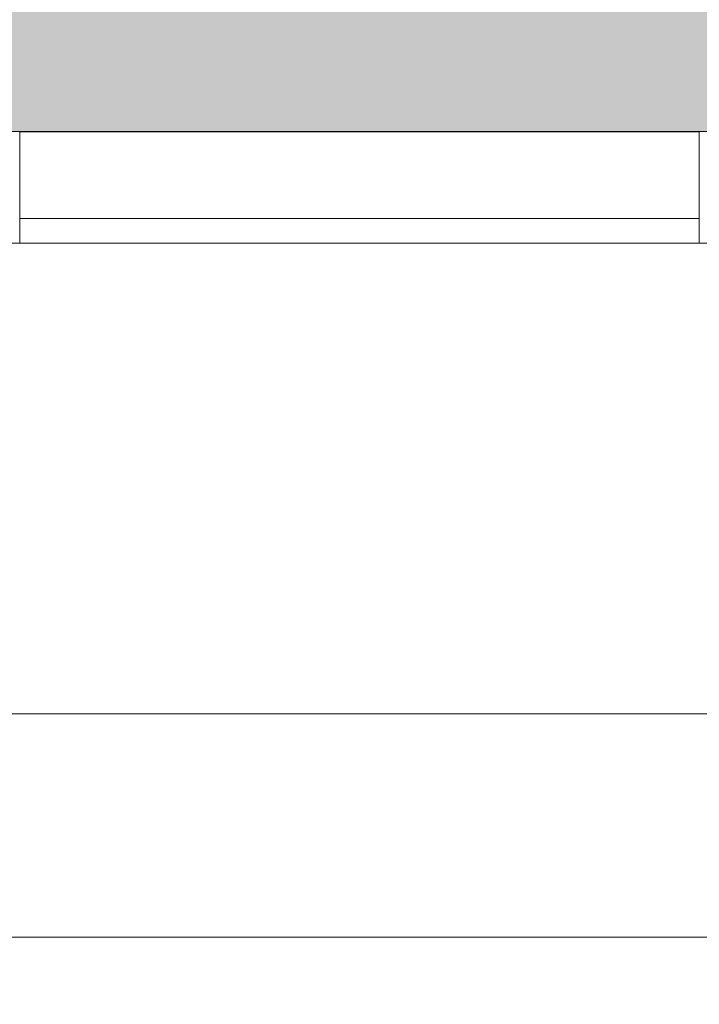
# Model space of a CAD drawing. Header units: millimetres. Extents: x -521669 to 178656, y -69521 to 500758.
# Tile 67 of 256: x -186153 to -184633, y 456911 to 459113. Entities that reach past the tile are written whole.
import ezdxf

# ---------------------------------------------------------------- set-up
doc = ezdxf.new("R2010")
doc.units = ezdxf.units.MM
doc.layers.get('Defpoints').update_dxf_attribs({"color": 31})
for name, color, linetype, lineweight in [('_0', 7, 'Continuous', 13), ('A-ANNO-DIMS', 8, 'Continuous', 5), ('A-GLAZ-CURT', 8, 'Continuous', 5), ('A-GLAZ-CWMG', 8, 'Continuous', 5), ('I-WALL', 7, 'Continuous', 5)]:
    doc.layers.add(name, color=color, linetype=linetype, lineweight=lineweight)
doc.styles.add('Calibri Light', font='calibril.ttf', dxfattribs={"width": 0.8, "height": 250})
doc.dimstyles.new('2_5', dxfattribs={"dimscale": 304.8, "dimtxt": 294.337106, "dimasz": 0.492126, "dimexe": 0.492126, "dimexo": 0.492126, "dimgap": 0, "dimtad": 1, "dimdec": 0, "dimrnd": 5, "dimdsep": 46, "dimtxsty": 'Calibri Light', "dimblk1": 'OBLIQUE', "dimblk2": 'OBLIQUE', "dimsah": 1, "dimcen": 0.09, "dimdle": 0.492126, "dimazin": 0, "dimtfac": 1, "dimtdec": 4, "dimtix": 1, "dimtmove": 0, "dimatfit": 3, "dimfxl": 1, "dimtvp": 1, "dimtolj": 1, "dimtzin": 0, "dimlwd": 5, "dimlwe": 5, "dimarcsym": 2})

# ---------------------------------------------------------------- blocks, each defined once
blk = doc.blocks.new('System Panel - A_PAN_Glass-4170251-50_AS_M_L34')
at = {"layer": 'A-GLAZ-CURT'}
for p, q in [((760, 0), (-760, 0)), ((-760, 0), (-760, -55)), ((760, -55), (760, 0)), ((-760, -55), (760, -55))]:
    blk.add_line(p, q, dxfattribs=at)
blk = doc.blocks.new('Rectangular Mullion - R_StandardFrame_50Wx250H-3340225-50_AS_M_L34')
at = {"layer": 'A-GLAZ-CWMG'}
blk.add_line((15100, -500), (16620, -500), dxfattribs=at)
blk = doc.blocks.new('Rectangular Mullion - R_StandardFrame_50Wx250H-V14-50_AS_M_L34')
at = {"layer": 'A-GLAZ-CWMG', "lineweight": 9}
for p, q in [((-25, 84), (-25, 250)), ((-25, 250), (25, 250)), ((25, 250), (25, 0)), ((-25, 0), (-25, 17)), ((25, 0), (-25, 0))]:
    blk.add_line(p, q, dxfattribs=at)
blk = doc.blocks.new('Rectangular Mullion - R_StandardFrame_50Wx250H-4800237-50_AS_M_L34')
at = {"layer": 'A-GLAZ-CWMG', "lineweight": 9}
for p, q in [((-25, 0), (-25, 250)), ((-25, 250), (25, 250)), ((25, 250), (25, 0)), ((25, 0), (-25, 0))]:
    blk.add_line(p, q, dxfattribs=at)
blk = doc.blocks.new('RST_AR_KMN_R22_B3_FCD_rvt-1-50_AS_M_L34')
at = {"layer": 'A-GLAZ-CURT', "lineweight": 9, "rotation": 180}
blk.add_blockref('System Panel - A_PAN_Glass-4170251-50_AS_M_L34', (6860, -750), dxfattribs=at)
at = {"layer": 'A-GLAZ-CWMG', "lineweight": 9, "extrusion": (0, 0, -1)}
for name, p in [('Rectangular Mullion - R_StandardFrame_50Wx250H-4800237-50_AS_M_L34', (-6075, -750)), ('Rectangular Mullion - R_StandardFrame_50Wx250H-V14-50_AS_M_L34', (-7645, -750))]:
    blk.add_blockref(name, p, dxfattribs=at)
at = {"layer": 'A-GLAZ-CWMG', "lineweight": 9}
blk.add_blockref('Rectangular Mullion - R_StandardFrame_50Wx250H-3340225-50_AS_M_L34', (-9000, 0), dxfattribs=at)
blk = doc.blocks.new('_Oblique')
at = {"color": 0, "linetype": 'ByBlock', "lineweight": -2}
blk.add_line((-0.5, -0.5), (0.5, 0.5), dxfattribs=at)
blk = doc.blocks.new('*D12416')
at = {"layer": 'A-ANNO-DIMS', "color": 0, "lineweight": 5, "transparency": 16777216}
for p, q in [((-192452.9, 457560.6), (-183952.9, 457560.6)), ((-192302.9, 457516.7), (-192302.9, 457410.6)), ((-184102.9, 457516.7), (-184102.9, 457410.6))]:
    blk.add_line(p, q, dxfattribs=at)
at = {"layer": 'Defpoints', "color": 0, "transparency": 16777216}
for p in [(-192302.9, 457666.7), (-184102.9, 457666.7), (-184102.9, 457560.6)]:
    blk.add_point(p, dxfattribs=at)
at = {"layer": 'A-ANNO-DIMS', "color": 0, "lineweight": 5, "transparency": 16777216, "xscale": 150, "yscale": 150, "zscale": 150, "rotation": 180}
blk.add_blockref('_Oblique', (-192302.9, 457560.6), dxfattribs=at)
at = {"layer": 'A-ANNO-DIMS', "color": 0, "lineweight": 5, "transparency": 16777216, "xscale": 150, "yscale": 150, "zscale": 150}
blk.add_blockref('_Oblique', (-184102.9, 457560.6), dxfattribs=at)
at = {"layer": 'A-ANNO-DIMS', "color": 0, "transparency": 16777216, "insert": (-188202.9, 457688.3), "char_height": 250, "width": 799.053, "attachment_point": 5, "style": 'Calibri Light'}
blk.add_mtext('\\A1;8200', dxfattribs=at)
blk = doc.blocks.new('*D12421')
at = {"layer": 'A-ANNO-DIMS', "color": 0, "lineweight": 5, "transparency": 16777216}
for p, q in [((-192452.9, 457060.6), (-155152.9, 457060.6)), ((-192302.9, 457016.7), (-192302.9, 456910.6)), ((-155302.9, 457016.7), (-155302.9, 456910.6))]:
    blk.add_line(p, q, dxfattribs=at)
at = {"layer": 'Defpoints', "color": 0, "transparency": 16777216}
for p in [(-192302.9, 457166.7), (-155302.9, 457166.7), (-155302.9, 457060.6)]:
    blk.add_point(p, dxfattribs=at)
at = {"layer": 'A-ANNO-DIMS', "color": 0, "lineweight": 5, "transparency": 16777216, "xscale": 150, "yscale": 150, "zscale": 150, "rotation": 180}
blk.add_blockref('_Oblique', (-192302.9, 457060.6), dxfattribs=at)
at = {"layer": 'A-ANNO-DIMS', "color": 0, "lineweight": 5, "transparency": 16777216, "xscale": 150, "yscale": 150, "zscale": 150}
blk.add_blockref('_Oblique', (-155302.9, 457060.6), dxfattribs=at)
at = {"layer": 'A-ANNO-DIMS', "color": 0, "transparency": 16777216, "insert": (-173802.9, 457188.3), "char_height": 250, "width": 978.55, "attachment_point": 5, "style": 'Calibri Light'}
blk.add_mtext('\\A1;37000', dxfattribs=at)

msp = doc.modelspace()

# ---------------------------------------------------------------- hatches: boundary and pattern name
at = {"layer": '_0', "transparency": 33554534}
h = msp.add_hatch(color=252, dxfattribs=at)
h.dxf.hatch_style = 1
h.paths.add_polyline_path([(-154802.1, 458862.5), (-192753.7, 458862.5), (-192753.7, 488814.1), (-154802.1, 488814.1)])
h.paths.add_polyline_path([(-166902.9, 480313.3), (-166902.9, 478313.3), (-169852.9, 478313.3), (-169852.9, 469363.3), (-163702.9, 469363.3), (-163702.9, 467363.3), (-183952.9, 467363.3), (-183952.9, 467363.3), (-186002.9, 467363.3), (-186002.9, 469363.3), (-183852.9, 469363.3), (-183852.9, 473413.3), (-179002.9, 473413.3), (-179002.9, 471913.3), (-177352.9, 471913.3), (-177352.9, 478313.3), (-185752.9, 478313.3), (-185752.9, 480313.3), (-182952.9, 480313.3), (-166902.9, 480313.3)], flags=16)

# ---------------------------------------------------------------- linework, layer by layer
at = {"layer": 'I-WALL'}
for p, q in [((-186152.9, 458863.3), (-184632.9, 458863.3)), ((-184632.9, 458862.5), (-186152.9, 458862.5))]:
    msp.add_line(p, q, dxfattribs=at)

# ---------------------------------------------------------------- block references
at = {"lineweight": 5}
msp.add_blockref('RST_AR_KMN_R22_B3_FCD_rvt-1-50_AS_M_L34', (-192252.9, 459363.3), dxfattribs=at)

# ---------------------------------------------------------------- dimensions: what is measured, and where the dimension line sits
at = {"layer": 'A-ANNO-DIMS'}
for base, p1, p2, override, picture, middle in [((-184102.9, 457560.6), (-192302.9, 457666.7), (-184102.9, 457666.7), {"dimpost": '<>', "dimfxl": 8200}, '*D12416', (-188202.9, 457688.3)), ((-155302.9, 457060.6), (-192302.9, 457166.7), (-155302.9, 457166.7), {"dimpost": '<>', "dimfxl": 37000}, '*D12421', (-173802.9, 457188.3))]:
    dim = msp.add_linear_dim(base=base, p1=p1, p2=p2, dimstyle='2_5', override=override, dxfattribs=at)
    dim.commit()
    dim.dimension.update_dxf_attribs({"geometry": picture, "text_midpoint": middle})

doc.saveas('drawing.dxf')
